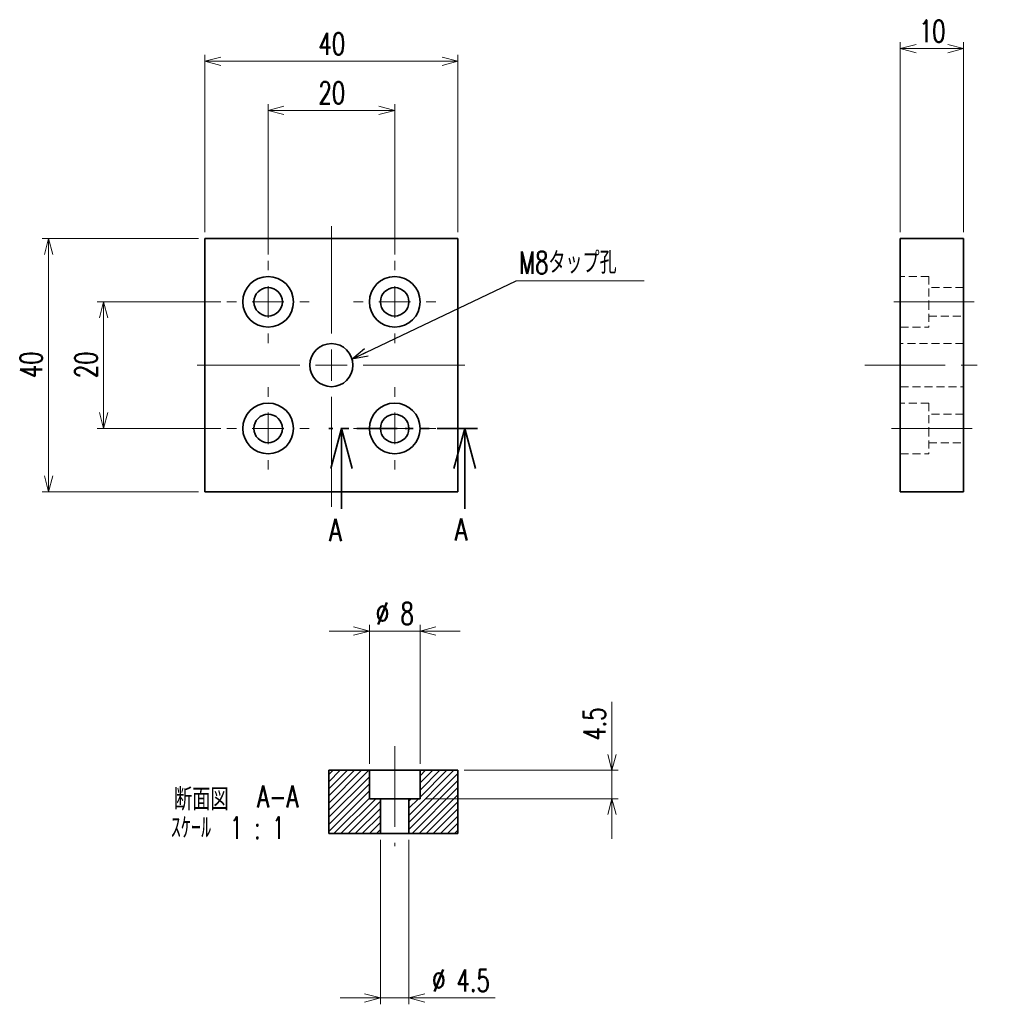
# Model space of a CAD drawing. Header units: millimetres. Extents: x 60 to 214, y 21 to 176.
import ezdxf

# ---------------------------------------------------------------- set-up
doc = ezdxf.new("R2010")
doc.units = ezdxf.units.MM
for name, pattern in [('CENTERX2', [20.32, 12.7, -2.54, 2.54, -2.54]), ('HIDDEN', [1.905, 1.27, -0.635]), ('PHANTOM', [12.7, 6.35, -1.27, 1.27, -1.27, 1.27, -1.27])]:
    doc.linetypes.add(name, pattern=pattern)
doc.styles.add('SLDTEXTSTYLE0', font='TXT', dxfattribs={"width": 0.7, "bigfont": 'bigfont'})
doc.styles.add('SLDTEXTSTYLE1', font='TXT', dxfattribs={"width": 0.75, "bigfont": 'bigfont'})
doc.styles.add('SLDTEXTSTYLE2', font='TXT', dxfattribs={"width": 0.62, "bigfont": 'bigfont'})
doc.styles.get("Standard").update_dxf_attribs({"font": 'txt', "bigfont": 'bigfont'})
doc.dimstyles.new('SLDDIMSTYLE0', dxfattribs={"dimtxt": 3.5, "dimasz": 2.5, "dimexe": 0, "dimexo": 0.0625, "dimgap": 0.875, "dimtad": 3, "dimdec": 1, "dimrnd": 1e-09, "dimzin": 12, "dimdsep": 46, "dimtxsty": 'SLDTEXTSTYLE0', "dimblk1": 'OPEN30', "dimblk2": 'OPEN30', "dimsah": 1, "dimcen": 0.09, "dimadec": 0, "dimazin": 3, "dimtfac": 1, "dimtdec": 1, "dimtofl": 0, "dimtmove": 0, "dimatfit": 3, "dimldrblk": 'OPEN30', "dimfxl": 1, "dimfrac": 2, "dimtolj": 1, "dimtzin": 12, "dimarcsym": 0})
doc.dimstyles.new('SLDDIMSTYLE1', dxfattribs={"dimtxt": 0.18, "dimasz": 2.5, "dimexe": 0, "dimexo": 0.0625, "dimgap": 0, "dimtad": 0, "dimtih": 1, "dimtoh": 1, "dimdec": 0, "dimrnd": 1e-09, "dimzin": 0, "dimdsep": 46, "dimtxsty": 'Standard', "dimblk1": 'OPEN30', "dimblk2": 'OPEN30', "dimsah": 1, "dimcen": 0.09, "dimadec": 0, "dimazin": 0, "dimtfac": 2.5, "dimtdec": 0, "dimtofl": 0, "dimtmove": 0, "dimatfit": 3, "dimldrblk": 'OPEN30', "dimfxl": 1, "dimfrac": 2, "dimtolj": 1, "dimtzin": 0, "dimarcsym": 0})
doc.dimstyles.new('SLDDIMSTYLE2', dxfattribs={"dimtxt": 3.5, "dimasz": 2.5, "dimexe": 0, "dimexo": 0.0625, "dimgap": 0.875, "dimtad": 3, "dimdec": 1, "dimrnd": 1e-09, "dimzin": 12, "dimdsep": 46, "dimtxsty": 'SLDTEXTSTYLE0', "dimblk1": 'OPEN30', "dimblk2": 'OPEN30', "dimsah": 1, "dimcen": 0.09, "dimadec": 0, "dimazin": 3, "dimtfac": 1, "dimtdec": 1, "dimtmove": 0, "dimatfit": 0, "dimldrblk": 'OPEN30', "dimfxl": 1, "dimfrac": 2, "dimtolj": 1, "dimtzin": 12, "dimarcsym": 0})

# ---------------------------------------------------------------- blocks, each defined once
blk = doc.blocks.new('_Open30')
at = {"color": 0, "linetype": 'ByBlock', "lineweight": -2}
for p, q in [((-1, 0.267949), (0, 0)), ((0, 0), (-1, -0.267949)), ((0, 0), (-1, 0))]:
    blk.add_line(p, q, dxfattribs=at)
blk = doc.blocks.new('_D')
at = {"color": 7, "linetype": 'Continuous', "lineweight": 18}
for p, q in [((99.22, 139.37), (99.22, 163.12)), ((99.22, 162.12), (119.22, 162.12)), ((119.22, 139.37), (119.22, 163.12))]:
    blk.add_line(p, q, dxfattribs=at)
at = {"color": 7, "linetype": 'Continuous', "lineweight": 18, "xscale": 2.5, "yscale": 2.5, "rotation": 180}
blk.add_blockref('_Open30', (99.22, 162.12, -5), dxfattribs=at)
at = {"color": 7, "linetype": 'Continuous', "lineweight": 18, "xscale": 2.5, "yscale": 2.5}
blk.add_blockref('_Open30', (119.22, 162.12, -5), dxfattribs=at)
at = {"color": 7, "linetype": 'Continuous', "lineweight": 18, "insert": (107.18, 166.63), "char_height": 3.5, "attachment_point": 1, "style": 'SLDTEXTSTYLE0'}
blk.add_mtext('20', dxfattribs=at)
blk = doc.blocks.new('_D_1')
at = {"color": 7, "linetype": 'Continuous', "lineweight": 18}
for p, q in [((89.22, 142.87), (89.22, 170.87)), ((89.22, 169.87), (129.22, 169.87)), ((129.22, 142.87), (129.22, 170.87))]:
    blk.add_line(p, q, dxfattribs=at)
at = {"color": 7, "linetype": 'Continuous', "lineweight": 18, "xscale": 2.5, "yscale": 2.5, "rotation": 180}
blk.add_blockref('_Open30', (89.22, 169.87, -5), dxfattribs=at)
at = {"color": 7, "linetype": 'Continuous', "lineweight": 18, "xscale": 2.5, "yscale": 2.5}
blk.add_blockref('_Open30', (129.22, 169.87, -5), dxfattribs=at)
at = {"color": 7, "linetype": 'Continuous', "lineweight": 18, "insert": (107.18, 174.38), "char_height": 3.5, "attachment_point": 1, "style": 'SLDTEXTSTYLE0'}
blk.add_mtext('40', dxfattribs=at)
blk = doc.blocks.new('_D_2')
at = {"color": 7, "linetype": 'Continuous', "lineweight": 18}
for p, q in [((91.72, 131.87), (72.22, 131.87)), ((73.22, 131.87), (73.22, 111.87)), ((91.72, 111.87), (72.22, 111.87))]:
    blk.add_line(p, q, dxfattribs=at)
at = {"color": 7, "linetype": 'Continuous', "lineweight": 18, "xscale": 2.5, "yscale": 2.5}
for p, rotation in [((73.22, 131.87, -5), 90), ((73.22, 111.87, -5), 270)]:
    blk.add_blockref('_Open30', p, dxfattribs=dict(at, rotation=rotation))
at = {"color": 7, "linetype": 'Continuous', "lineweight": 18, "insert": (68.7, 119.83), "char_height": 3.5, "attachment_point": 1, "rotation": 90, "style": 'SLDTEXTSTYLE0'}
blk.add_mtext('20', dxfattribs=at)
blk = doc.blocks.new('_D_3')
at = {"color": 7, "linetype": 'Continuous', "lineweight": 18}
for p, q in [((88.22, 141.87), (63.53, 141.87)), ((64.53, 101.87), (64.53, 141.87)), ((88.22, 101.87), (63.53, 101.87))]:
    blk.add_line(p, q, dxfattribs=at)
at = {"color": 7, "linetype": 'Continuous', "lineweight": 18, "xscale": 2.5, "yscale": 2.5}
for p, rotation in [((64.53, 141.87, -5), 90), ((64.53, 101.87, -5), 270)]:
    blk.add_blockref('_Open30', p, dxfattribs=dict(at, rotation=rotation))
at = {"color": 7, "linetype": 'Continuous', "lineweight": 18, "insert": (60.02, 119.83), "char_height": 3.5, "attachment_point": 1, "rotation": 90, "style": 'SLDTEXTSTYLE0'}
blk.add_mtext('40', dxfattribs=at)
blk = doc.blocks.new('SW_NOTE_0')
at = {"color": 0, "linetype": 'Continuous', "lineweight": 0}
blk.add_line((20.24, 0), (0, 0), dxfattribs=at)
at = {"color": 0, "linetype": 'Continuous', "lineweight": 0, "insert": (0.49, 4.62), "char_height": 3.5, "attachment_point": 1, "style": 'SLDTEXTSTYLE0'}
blk.add_mtext('M8タップ孔', dxfattribs=at)
blk = doc.blocks.new('SW_CENTERMARKSYMBOL_0')
at = {"color": 0, "linetype": 'Continuous', "lineweight": 0}
for p, q in [((0, 5), (0, 6.5)), ((0, 0), (0, 2.5)), ((-5, 0), (-6.5, 0)), ((0, 0), (-2.5, 0)), ((0, 0), (0, -2.5)), ((0, 0), (2.5, 0)), ((5, 0), (6.5, 0)), ((0, -5), (0, -6.5))]:
    blk.add_line(p, q, dxfattribs=at)
blk = doc.blocks.new('SW_CENTERMARKSYMBOL_1')
at = {"color": 0, "linetype": 'Continuous', "lineweight": 0}
for p, q in [((0, 5), (0, 6.5)), ((0, 0), (0, 2.5)), ((-5, 0), (-6.5, 0)), ((0, 0), (-2.5, 0)), ((0, 0), (0, -2.5)), ((0, 0), (2.5, 0)), ((5, 0), (6.5, 0)), ((0, -5), (0, -6.5))]:
    blk.add_line(p, q, dxfattribs=at)
blk = doc.blocks.new('SW_CENTERMARKSYMBOL_2')
at = {"color": 0, "linetype": 'Continuous', "lineweight": 0}
for p, q in [((0, 5), (0, 6.5)), ((0, 0), (0, 2.5)), ((-5, 0), (-6.5, 0)), ((0, 0), (-2.5, 0)), ((0, 0), (0, -2.5)), ((0, 0), (2.5, 0)), ((5, 0), (6.5, 0)), ((0, -5), (0, -6.5))]:
    blk.add_line(p, q, dxfattribs=at)
blk = doc.blocks.new('SW_CENTERMARKSYMBOL_3')
at = {"color": 0, "linetype": 'Continuous', "lineweight": 0}
for p, q in [((0, 5), (0, 6.5)), ((0, 0), (0, 2.5)), ((-5, 0), (-6.5, 0)), ((0, 0), (-2.5, 0)), ((0, 0), (0, -2.5)), ((0, 0), (2.5, 0)), ((5, 0), (6.5, 0)), ((0, -5), (0, -6.5))]:
    blk.add_line(p, q, dxfattribs=at)
blk = doc.blocks.new('SW_CENTERMARKSYMBOL_4')
at = {"color": 0, "linetype": 'Continuous', "lineweight": 0}
for p, q in [((0, 5), (0, 21.98)), ((0, 0), (0, 2.5)), ((-5, 0), (-21.24, 0)), ((0, 0), (-2.5, 0)), ((0, 0), (0, -2.5)), ((0, 0), (2.5, 0)), ((5, 0), (21.07, 0)), ((0, -5), (0, -22.38))]:
    blk.add_line(p, q, dxfattribs=at)
blk = doc.blocks.new('_D_4')
at = {"color": 7, "linetype": 'Continuous', "lineweight": 18}
for p, q in [((199.12, 142.87), (199.12, 172.87)), ((209.12, 142.87), (209.12, 172.87)), ((199.12, 171.87), (209.12, 171.87))]:
    blk.add_line(p, q, dxfattribs=at)
at = {"color": 7, "linetype": 'Continuous', "lineweight": 18, "xscale": 2.5, "yscale": 2.5, "rotation": 180}
blk.add_blockref('_Open30', (199.12, 171.87), dxfattribs=at)
at = {"color": 7, "linetype": 'Continuous', "lineweight": 18, "xscale": 2.5, "yscale": 2.5}
blk.add_blockref('_Open30', (209.12, 171.87), dxfattribs=at)
at = {"color": 7, "linetype": 'Continuous', "lineweight": 18, "insert": (202.08, 176.38), "char_height": 3.5, "attachment_point": 1, "style": 'SLDTEXTSTYLE0'}
blk.add_mtext('10', dxfattribs=at)
blk = doc.blocks.new('_D_5')
at = {"color": 7, "linetype": 'Continuous', "lineweight": 18}
for p, q in [((116.97, 46.87), (116.97, 20.91)), ((121.47, 46.87), (121.47, 20.91)), ((116.97, 21.91), (110.62, 21.91)), ((116.97, 21.91), (121.47, 21.91)), ((121.47, 21.91), (135.11, 21.91))]:
    blk.add_line(p, q, dxfattribs=at)
at = {"color": 7, "linetype": 'Continuous', "lineweight": 18, "xscale": 2.5, "yscale": 2.5}
blk.add_blockref('_Open30', (116.97, 21.91, 5), dxfattribs=at)
at = {"color": 7, "linetype": 'Continuous', "lineweight": 18, "xscale": 2.5, "yscale": 2.5, "rotation": 180}
blk.add_blockref('_Open30', (121.47, 21.91, 5), dxfattribs=at)
at = {"color": 7, "linetype": 'Continuous', "lineweight": 18, "char_height": 3.5, "attachment_point": 1, "style": 'SLDTEXTSTYLE0'}
for s, insert in [('%%c', (125.13, 26.42)), ('4.5', (129, 26.42))]:
    blk.add_mtext(s, dxfattribs=dict(at, insert=insert))
blk = doc.blocks.new('_D_6')
at = {"color": 7, "linetype": 'Continuous', "lineweight": 18}
for p, q in [((115.22, 79.87), (108.87, 79.87)), ((115.22, 58.87), (115.22, 80.87)), ((123.22, 79.87), (115.22, 79.87)), ((123.22, 58.87), (123.22, 80.87)), ((123.22, 79.87), (129.57, 79.87))]:
    blk.add_line(p, q, dxfattribs=at)
at = {"color": 7, "linetype": 'Continuous', "lineweight": 18, "xscale": 2.5, "yscale": 2.5}
blk.add_blockref('_Open30', (115.22, 79.87, 5), dxfattribs=at)
at = {"color": 7, "linetype": 'Continuous', "lineweight": 18, "xscale": 2.5, "yscale": 2.5, "rotation": 180}
blk.add_blockref('_Open30', (123.22, 79.87, 5), dxfattribs=at)
at = {"color": 7, "linetype": 'Continuous', "lineweight": 18, "char_height": 3.5, "attachment_point": 1, "style": 'SLDTEXTSTYLE0'}
for s, insert in [('%%c', (116.26, 84.38)), ('8', (120.13, 84.38))]:
    blk.add_mtext(s, dxfattribs=dict(at, insert=insert))
blk = doc.blocks.new('_D_7')
at = {"color": 7, "linetype": 'Continuous', "lineweight": 18}
for p, q in [((153.56, 57.87), (153.56, 68.67)), ((130.22, 57.87), (154.56, 57.87)), ((153.56, 57.87), (153.56, 53.37)), ((124.22, 53.37), (154.56, 53.37)), ((153.56, 53.37), (153.56, 47.02))]:
    blk.add_line(p, q, dxfattribs=at)
at = {"color": 7, "linetype": 'Continuous', "lineweight": 18, "xscale": 2.5, "yscale": 2.5}
for p, rotation in [((153.56, 57.87, 5), 270), ((153.56, 53.37, 5), 90)]:
    blk.add_blockref('_Open30', p, dxfattribs=dict(at, rotation=rotation))
at = {"color": 7, "linetype": 'Continuous', "lineweight": 18, "insert": (149.04, 62.56), "char_height": 3.5, "attachment_point": 1, "rotation": 90, "style": 'SLDTEXTSTYLE0'}
blk.add_mtext('4.5', dxfattribs=at)
blk = doc.blocks.new('SW_NOTE_1')
at = {"color": 0, "linetype": 'Continuous', "lineweight": 0, "char_height": 3.5, "attachment_point": 2}
for s, insert, style in [('断面図', (7.05, 4.51), 'SLDTEXTSTYLE1'), ('A-A', (19.14, 4.96), 'SLDTEXTSTYLE0'), ('ｽｹｰﾙ', (5.41, 0.01), 'SLDTEXTSTYLE0'), ('1 : 1', (15.89, 0.01), 'SLDTEXTSTYLE2')]:
    blk.add_mtext(s, dxfattribs=dict(at, insert=insert, style=style))

msp = doc.modelspace()

# ---------------------------------------------------------------- hatches: boundary and pattern name
at = {"linetype": 'Continuous', "lineweight": 18}
h = msp.add_hatch(dxfattribs=at)
h.set_pattern_fill('ANSI31', scale=0.25, style=0)
h.paths.add_polyline_path([(115.22, 57.87), (108.82, 57.87), (108.82, 47.87), (116.97, 47.87), (116.97, 53.37), (115.22, 53.37)], flags=0)
h = msp.add_hatch(dxfattribs=at)
h.set_pattern_fill('ANSI31', scale=0.25, style=0)
h.paths.add_polyline_path([(123.22, 57.87), (123.22, 53.37), (121.47, 53.37), (121.47, 47.87), (129.22, 47.87), (129.22, 57.87)], flags=0)

# ---------------------------------------------------------------- linework, layer by layer
at = {"color": 7, "linetype": 'Continuous', "lineweight": 35}
for p, q in [((89.22, 101.87), (89.22, 141.87)), ((89.22, 141.87), (129.22, 141.87)), ((129.22, 141.87), (129.22, 101.87)), ((199.12, 141.87), (209.12, 141.87)), ((199.12, 141.87), (199.12, 101.87)), ((209.12, 141.87), (209.12, 101.87)), ((110.82, 99.17), (110.82, 111.87)), ((130.29, 99.17), (130.29, 111.87)), ((129.22, 101.87), (89.22, 101.87)), ((209.12, 101.87), (199.12, 101.87)), ((108.82, 57.87), (115.22, 57.87)), ((108.82, 57.87), (108.82, 47.87)), ((115.22, 57.87), (115.22, 53.37)), ((123.22, 57.87), (115.22, 57.87)), ((123.22, 57.87), (129.22, 57.87)), ((123.22, 53.37), (123.22, 57.87)), ((129.22, 47.87), (129.22, 57.87)), ((115.22, 53.37), (116.97, 53.37)), ((116.97, 53.37), (116.97, 47.87)), ((116.97, 53.37), (121.47, 53.37)), ((121.47, 47.87), (121.47, 53.37)), ((121.47, 53.37), (123.22, 53.37)), ((108.82, 47.87), (116.97, 47.87)), ((121.47, 47.87), (116.97, 47.87)), ((121.47, 47.87), (129.22, 47.87))]:
    msp.add_line(p, q, dxfattribs=at)
at = {"color": 7, "linetype": 'HIDDEN', "lineweight": 18}
for p, q in [((203.62, 135.87), (199.12, 135.87)), ((203.62, 135.87), (203.62, 131.87)), ((209.12, 134.12), (203.62, 134.12)), ((203.62, 131.87), (203.62, 127.87)), ((203.62, 129.62), (209.12, 129.62)), ((199.12, 127.87), (203.62, 127.87)), ((209.12, 125.27), (199.12, 125.27)), ((199.12, 118.47), (209.12, 118.47)), ((203.62, 115.87), (199.12, 115.87)), ((203.62, 115.87), (203.62, 111.87)), ((209.12, 114.12), (203.62, 114.12)), ((203.62, 111.87), (203.62, 107.87)), ((203.62, 109.62), (209.12, 109.62)), ((199.12, 107.87), (203.62, 107.87))]:
    msp.add_line(p, q, dxfattribs=at)
at = {"color": 7, "linetype": 'CENTERX2', "lineweight": 18}
for p, q in [((198.09, 131.87), (211.12, 131.87)), ((193.5, 121.87), (213.82, 121.87)), ((197.75, 111.87), (211.12, 111.87)), ((119.22, 61.66), (119.22, 45.87))]:
    msp.add_line(p, q, dxfattribs=at)
at = {"color": 7, "linetype": 'PHANTOM', "lineweight": 35}
msp.add_line((132.29, 111.87), (108.82, 111.87), dxfattribs=at)
at = {"color": 7, "linetype": 'Continuous', "lineweight": 35}
for centre, radius in [((99.22, 131.87), 4), ((119.22, 131.87), 4), ((99.22, 131.87), 2.25), ((119.22, 131.87), 2.25), ((109.22, 121.87), 3.4), ((99.22, 111.87), 4), ((119.22, 111.87), 4), ((99.22, 111.87), 2.25), ((119.22, 111.87), 2.25)]:
    msp.add_circle(centre, radius, dxfattribs=at)

# ---------------------------------------------------------------- block references
at = {"color": 7, "linetype": 'Continuous', "lineweight": 0}
for name, p in [('SW_CENTERMARKSYMBOL_4', (109.22, 121.87)), ('SW_NOTE_0', (138.4, 135.2)), ('SW_CENTERMARKSYMBOL_1', (99.22, 131.87)), ('SW_CENTERMARKSYMBOL_2', (119.22, 131.87)), ('SW_CENTERMARKSYMBOL_0', (99.22, 111.87)), ('SW_CENTERMARKSYMBOL_3', (119.22, 111.87)), ('SW_NOTE_1', (81.62, 50.53))]:
    msp.add_blockref(name, p, dxfattribs=at)
at = {"color": 7, "linetype": 'Continuous', "lineweight": 35, "xscale": 6.35, "yscale": 6.35, "rotation": 90}
for p in [(110.82, 111.87), (130.29, 111.87)]:
    msp.add_blockref('_Open30', p, dxfattribs=at)

# ---------------------------------------------------------------- texts
at = {"color": 7, "linetype": 'Continuous', "char_height": 3.5, "attachment_point": 1, "style": 'SLDTEXTSTYLE1'}
for insert in [(108.85, 97.58), (128.73, 97.67)]:
    msp.add_mtext('A', dxfattribs=dict(at, insert=insert))

# ---------------------------------------------------------------- dimensions: what is measured, and where the dimension line sits
at = {"color": 7, "linetype": 'Continuous', "lineweight": 18}
for base, p1, p2, picture, middle in [((209.12, 171.87), (199.12, 141.87), (209.12, 141.87), '_D_4', (204.12, 171.87)), ((129.22, 169.87), (89.22, 141.87), (129.22, 141.87), '_D_1', (109.22, 169.87)), ((119.22, 162.12), (99.22, 138.37), (119.22, 138.37), '_D', (109.22, 162.12))]:
    dim = msp.add_linear_dim(base=base, p1=p1, p2=p2, dimstyle='SLDDIMSTYLE0', dxfattribs=at)
    dim.commit()
    dim.dimension.update_dxf_attribs({"geometry": picture, "text_midpoint": middle, "dimtype": 160})
for base, p1, p2, dimstyle, picture, middle in [((64.53, 141.87), (89.22, 101.87), (89.22, 141.87), 'SLDDIMSTYLE0', '_D_3', (64.53, 121.87)), ((73.22, 111.87), (92.72, 131.87), (92.72, 111.87), 'SLDDIMSTYLE0', '_D_2', (73.22, 121.87)), ((153.56, 53.37), (129.22, 57.87), (123.22, 53.37), 'SLDDIMSTYLE2', '_D_7', (153.56, 65.61))]:
    dim = msp.add_linear_dim(base=base, p1=p1, p2=p2, angle=90, dimstyle=dimstyle, dxfattribs=at)
    dim.commit()
    dim.dimension.update_dxf_attribs({"geometry": picture, "text_midpoint": middle, "dimtype": 160})
for base, p1, p2, picture, middle in [((115.22, 79.87), (123.22, 57.87), (115.22, 57.87), '_D_6', (119.22, 79.87)), ((121.47, 21.91), (116.97, 47.87), (121.47, 47.87), '_D_5', (130.12, 21.91))]:
    dim = msp.add_linear_dim(base=base, p1=p1, p2=p2, text='%%c<>', dimstyle='SLDDIMSTYLE2', dxfattribs=at)
    dim.commit()
    dim.dimension.update_dxf_attribs({"geometry": picture, "text_midpoint": middle, "dimtype": 160})

# ---------------------------------------------------------------- leaders
at = {"color": 7, "linetype": 'Continuous', "lineweight": 0}
msp.add_leader([(112.47, 122.84), (138.4, 135.2)], dimstyle='SLDDIMSTYLE1', dxfattribs=at)

doc.saveas('drawing.dxf')
